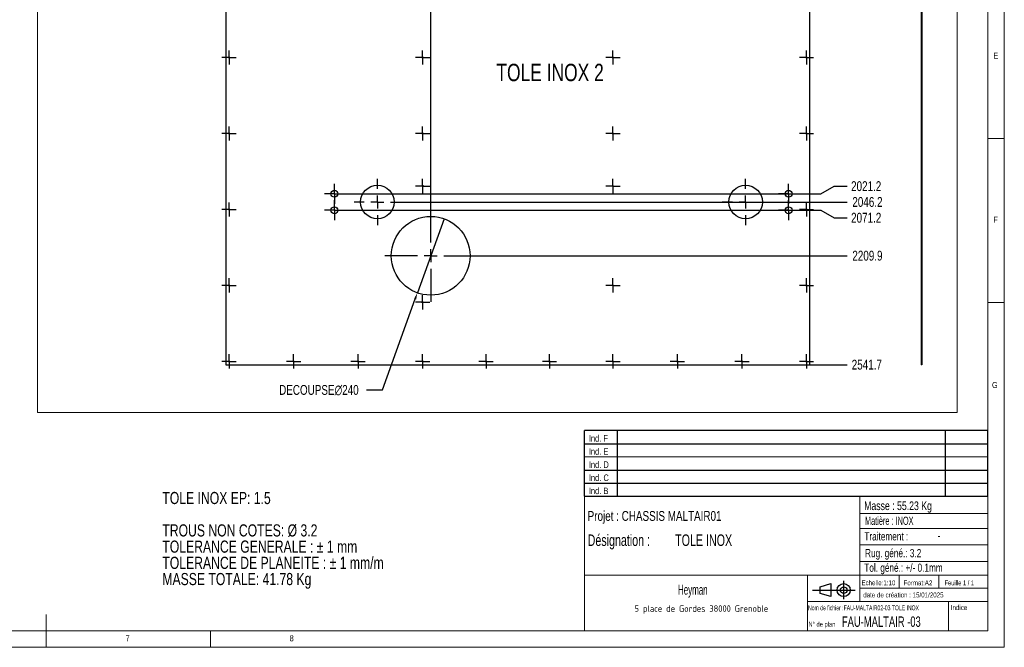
# Model space of a CAD drawing. Header units: millimetres. Extents: x 5 to 589, y 5 to 415.
# Tile 6 of 9: x 289 to 589, y 5 to 196. Entities that reach past the tile are written whole.
import ezdxf

# ---------------------------------------------------------------- set-up
doc = ezdxf.new("R2010")
doc.units = ezdxf.units.MM
doc.header["$PDSIZE"] = -1
doc.linetypes.add('CENTERX2', pattern=[20.32, 12.7, -2.54, 2.54, -2.54])
for name, color, linetype in [('COTES', 1, 'Continuous'), ('GRAVURES', 9, 'Continuous'), ('NOTES', 6, 'Continuous'), ('TRAIT-MIXTES', 3, 'CENTERX2')]:
    doc.layers.add(name, color=color, linetype=linetype)
doc.layers.add('TRAIT-FORT', color=4, linetype='Continuous', lineweight=25)
doc.styles.add('SLDTEXTSTYLE0', font='TXT', dxfattribs={"width": 0.75})
doc.styles.add('SLDTEXTSTYLE1', font='TXT', dxfattribs={"width": 0.674962})
doc.styles.add('SLDTEXTSTYLE2', font='TXT', dxfattribs={"width": 0.605})
doc.styles.add('SLDTEXTSTYLE3', font='TXT', dxfattribs={"width": 0.617423})
doc.styles.add('SLDTEXTSTYLE4', font='TXT', dxfattribs={"width": 0.7})
doc.styles.add('SLDTEXTSTYLE5', font='TXT', dxfattribs={"width": 0.535475})
doc.styles.add('SLDTEXTSTYLE6', font='ISOCP3', dxfattribs={"width": 0.96})
doc.styles.add('SLDTEXTSTYLE7', font='TXT', dxfattribs={"width": 0.692308})
doc.styles.add('SLDTEXTSTYLE8', font='TXT', dxfattribs={"width": 0.695728})
doc.dimstyles.new('SLDDIMSTYLE2', dxfattribs={"dimtxt": 3, "dimasz": 2, "dimexe": 0, "dimexo": 0.0625, "dimgap": 0.75, "dimtad": 0, "dimtih": 1, "dimtoh": 1, "dimdec": 0, "dimlfac": 10, "dimrnd": 1e-09, "dimzin": 12, "dimdsep": 46, "dimtxsty": 'SLDTEXTSTYLE0', "dimsah": 1, "dimcen": 0.09, "dimadec": 0, "dimazin": 3, "dimtfac": 1, "dimtdec": 0, "dimtofl": 0, "dimtmove": 0, "dimatfit": 3, "dimfxl": 1, "dimfrac": 2, "dimtolj": 1, "dimtzin": 12, "dimarcsym": 0})
doc.dimstyles.new('SLDDIMSTYLE3', dxfattribs={"dimtxt": 3, "dimasz": 2, "dimexe": 0, "dimexo": 0.0625, "dimgap": 0.75, "dimtad": 0, "dimtih": 1, "dimtoh": 1, "dimdec": 1, "dimlfac": 10, "dimrnd": 1e-09, "dimzin": 12, "dimdsep": 46, "dimtxsty": 'SLDTEXTSTYLE0', "dimsah": 1, "dimcen": 0.09, "dimadec": 0, "dimazin": 3, "dimtfac": 1, "dimtdec": 1, "dimtofl": 0, "dimtmove": 0, "dimatfit": 3, "dimfxl": 1, "dimfrac": 2, "dimtolj": 1, "dimtzin": 12, "dimarcsym": 0})
doc.dimstyles.new('SLDDIMSTYLE5', dxfattribs={"dimtxt": 3, "dimasz": 2, "dimexe": 0, "dimexo": 0.0625, "dimgap": 0.75, "dimtad": 0, "dimtih": 1, "dimtoh": 1, "dimdec": 0, "dimlfac": 10, "dimrnd": 1e-09, "dimzin": 12, "dimdsep": 46, "dimtxsty": 'SLDTEXTSTYLE0', "dimblk1": 'NONE', "dimsah": 1, "dimcen": 0, "dimadec": 0, "dimazin": 3, "dimtfac": 1, "dimtdec": 0, "dimtmove": 0, "dimatfit": 3, "dimldrblk": 'NONE', "dimfxl": 1, "dimfrac": 2, "dimtolj": 1, "dimtzin": 12, "dimarcsym": 0})

# ---------------------------------------------------------------- blocks, each defined once
blk = doc.blocks.new('Bloc11')
for p, q in [((123, 20), (0, 20)), ((0, 0), (0, 20)), ((10, 20), (10, 0)), ((110, 20), (110, 0)), ((123, 0), (123, 20)), ((0, 16), (123, 16)), ((0, 8), (123, 8)), ((0, 4), (123, 4)), ((0, 0), (123, 0))]:
    blk.add_line(p, q)
at = {"color": 7, "linetype": 'Continuous', "lineweight": 18}
blk.add_line((0, 12), (123, 12), dxfattribs=at)
at = {"color": 7}
for tag in ['AUTOATTR0', 'AUTOATTR1', 'AUTOATTR2', 'AUTOATTR3', 'AUTOATTR4', 'AUTOATTR5', 'AUTOATTR6', 'AUTOATTR7', 'AUTOATTR8', 'AUTOATTR9']:
    blk.add_attdef(tag, (0, 0), '', height=1, dxfattribs=at)
at = {"layer": 'NOTES', "color": 211, "char_height": 2, "attachment_point": 1, "style": 'SLDTEXTSTYLE0'}
for s, insert in [('Ind. F', (1.36, 18.66)), ('Ind. E', (1.36, 14.66)), ('Ind. D', (1.36, 10.66)), ('Ind. C', (1.36, 6.66)), ('Ind. B', (1.36, 2.66))]:
    blk.add_mtext(s, dxfattribs=dict(at, insert=insert))
blk = doc.blocks.new('Bloc12')
for p, q in [((2.32, 3.8), (5.55, 4.8)), ((2.32, 1.8), (2.32, 3.8)), ((5.55, 4.8), (5.55, 0.8)), ((9.48, 0), (9.48, 5.6)), ((0, 2.8), (12.98, 2.8)), ((5.55, 0.8), (2.32, 1.8))]:
    blk.add_line(p, q)
for radius in [2, 1]:
    blk.add_circle((9.48, 2.8), radius)
blk = doc.blocks.new('SW_NOTE_0')
at = {"layer": 'NOTES', "color": 0, "char_height": 3.7042, "attachment_point": 1, "style": 'SLDTEXTSTYLE0'}
for s, insert in [('TOLE INOX EP: 1.5', (0, 4.77)), ('TROUS NON COTES: Ø 3.2', (0, -5.1)), ('TOLERANCE GENERALE : ± 1 mm', (0, -10.04)), ('TOLERANCE DE PLANEITE : ± 1 mm/m', (0, -14.98)), ('MASSE TOTALE: 41.78 Kg', (0, -19.92))]:
    blk.add_mtext(s, dxfattribs=dict(at, insert=insert))
blk = doc.blocks.new('SW_NOTE_1')
at = {"layer": 'NOTES', "color": 0, "insert": (20.94, 2.58), "char_height": 2, "attachment_point": 2, "style": 'SLDTEXTSTYLE6'}
blk.add_mtext('5 place de Gordes 38000 Grenoble', dxfattribs=at)
blk = doc.blocks.new('SW_NOTE_2')
at = {"layer": 'NOTES', "color": 0, "char_height": 3.5, "attachment_point": 1, "style": 'SLDTEXTSTYLE8'}
for s, insert in [('Désignation :', (0, 4.51)), ('TOLE INOX', (26.67, 4.51))]:
    blk.add_mtext(s, dxfattribs=dict(at, insert=insert))
blk = doc.blocks.new('_D_86')
at = {"layer": 'COTES', "color": 0, "lineweight": -2, "transparency": 16777216}
for p, q in [((533.09, 143.14), (537.09, 145.45)), ((537.09, 145.45), (541.09, 145.45)), ((387.92, 143.14), (533.09, 143.14))]:
    blk.add_line(p, q, dxfattribs=at)
at = {"layer": 'Defpoints', "color": 0, "transparency": 16777216}
for p in [(531.34, 345.26), (541.09, 145.45), (387.86, 143.14)]:
    blk.add_point(p, dxfattribs=at)
at = {"layer": 'COTES', "color": 0, "transparency": 16777216, "insert": (546.9, 145.45), "char_height": 3, "attachment_point": 5, "style": 'SLDTEXTSTYLE0'}
blk.add_mtext('\\A1;2021.2', dxfattribs=at)
blk = doc.blocks.new('_D_87')
at = {"layer": 'COTES', "color": 0, "lineweight": -2, "transparency": 16777216}
for p, q in [((405.07, 140.64), (533.09, 140.64)), ((533.09, 140.64), (537.09, 140.64)), ((537.09, 140.64), (541.09, 140.64))]:
    blk.add_line(p, q, dxfattribs=at)
at = {"layer": 'Defpoints', "color": 0, "transparency": 16777216}
for p in [(531.34, 345.26), (405.01, 140.64), (541.09, 140.64)]:
    blk.add_point(p, dxfattribs=at)
at = {"layer": 'COTES', "color": 0, "transparency": 16777216, "insert": (547.28, 140.64), "char_height": 3, "attachment_point": 5, "style": 'SLDTEXTSTYLE0'}
blk.add_mtext('\\A1;2046.2', dxfattribs=at)
blk = doc.blocks.new('_D_88')
at = {"layer": 'COTES', "color": 0, "lineweight": -2, "transparency": 16777216}
for p, q in [((387.92, 138.14), (533.09, 138.14)), ((533.09, 138.14), (537.09, 135.83)), ((537.09, 135.83), (541.09, 135.83))]:
    blk.add_line(p, q, dxfattribs=at)
at = {"layer": 'Defpoints', "color": 0, "transparency": 16777216}
for p in [(531.34, 345.26), (387.86, 138.14), (541.09, 135.83)]:
    blk.add_point(p, dxfattribs=at)
at = {"layer": 'COTES', "color": 0, "transparency": 16777216, "insert": (546.9, 135.83), "char_height": 3, "attachment_point": 5, "style": 'SLDTEXTSTYLE0'}
blk.add_mtext('\\A1;2071.2', dxfattribs=at)
blk = doc.blocks.new('_D_89')
at = {"layer": 'COTES', "color": 0, "lineweight": -2, "transparency": 16777216}
blk.add_line((428.22, 124.27), (541.09, 124.27), dxfattribs=at)
at = {"layer": 'Defpoints', "color": 0, "transparency": 16777216}
for p in [(531.34, 345.26), (428.16, 124.27), (541.09, 124.27)]:
    blk.add_point(p, dxfattribs=at)
at = {"layer": 'COTES', "color": 0, "transparency": 16777216, "insert": (547.28, 124.27), "char_height": 3, "attachment_point": 5, "style": 'SLDTEXTSTYLE0'}
blk.add_mtext('\\A1;2209.9', dxfattribs=at)
blk = doc.blocks.new('_D_90')
at = {"layer": 'COTES', "color": 0, "lineweight": -2, "transparency": 16777216}
blk.add_line((529.76, 91.08), (541.09, 91.08), dxfattribs=at)
at = {"layer": 'Defpoints', "color": 0, "transparency": 16777216}
for p in [(531.34, 345.26), (529.7, 91.08), (541.09, 91.08)]:
    blk.add_point(p, dxfattribs=at)
at = {"layer": 'COTES', "color": 0, "transparency": 16777216, "insert": (547.09, 91.08), "char_height": 3, "attachment_point": 5, "style": 'SLDTEXTSTYLE0'}
blk.add_mtext('\\A1;2541.7', dxfattribs=at)
blk = doc.blocks.new('_D_98')
at = {"layer": 'COTES', "color": 0, "lineweight": -2, "transparency": 16777216}
blk.add_line((414.16, 138.33), (414.16, 375.08), dxfattribs=at)
at = {"layer": 'Defpoints', "color": 0, "transparency": 16777216}
for p in [(414.16, 375.08), (531.34, 345.26), (414.16, 138.27)]:
    blk.add_point(p, dxfattribs=at)
at = {"layer": 'COTES', "color": 0, "transparency": 16777216, "insert": (414.16, 379.21), "char_height": 3, "attachment_point": 5, "rotation": 90, "style": 'SLDTEXTSTYLE0'}
blk.add_mtext('\\A1;1172', dxfattribs=at)
blk = doc.blocks.new('_D_108')
at = {"layer": 'COTES', "color": 0, "lineweight": -2, "transparency": 16777216}
for p, q in [((418.23, 135.56), (410.09, 112.98)), ((399.43, 83.4), (409.41, 111.1)), ((394.58, 83.4), (399.43, 83.4))]:
    blk.add_line(p, q, dxfattribs=at)
at = {"layer": 'COTES', "color": 0, "transparency": 16777216}
blk.add_solid([(409.1, 111.21), (409.73, 110.99), (410.09, 112.98)], dxfattribs=at)
at = {"layer": 'Defpoints', "color": 0, "transparency": 16777216}
for p in [(418.23, 135.56), (410.09, 112.98)]:
    blk.add_point(p, dxfattribs=at)
at = {"layer": 'COTES', "color": 0, "transparency": 16777216, "insert": (367.96, 84.9), "char_height": 3, "attachment_point": 1, "style": 'SLDTEXTSTYLE0'}
blk.add_mtext('\\A1;DECOUPSE∅240', dxfattribs=at)
blk = doc.blocks.new('_None')
blk = doc.blocks.new('SW_CENTERMARKSYMBOL_94')
at = {"layer": 'TRAIT-MIXTES', "color": 0}
for p, q in [((0, 4), (0, 14)), ((-4, 0), (-14, 0)), ((0, 0), (-2, 0)), ((0, 0), (0, 2)), ((0, 0), (0, -2)), ((0, 0), (2, 0)), ((4, 0), (14, 0)), ((0, -4), (0, -14))]:
    blk.add_line(p, q, dxfattribs=at)
blk = doc.blocks.new('SW_CENTERMARKSYMBOL_95')
at = {"layer": 'TRAIT-MIXTES', "color": 0}
for p, q in [((-2, 0), (-2.17, 0)), ((0, 0), (-2, 0)), ((0, 2), (0, 2.17)), ((0, 0), (0, 2)), ((0, 0), (0, -2)), ((0, 0), (2, 0)), ((2, 0), (2.17, 0)), ((0, -2), (0, -2.17))]:
    blk.add_line(p, q, dxfattribs=at)
blk = doc.blocks.new('SW_CENTERMARKSYMBOL_96')
at = {"layer": 'TRAIT-MIXTES', "color": 0}
for p, q in [((-2, 0), (-2.17, 0)), ((0, 0), (-2, 0)), ((0, 2), (0, 2.17)), ((0, 0), (0, 2)), ((0, 0), (0, -2)), ((0, 0), (2, 0)), ((2, 0), (2.17, 0)), ((0, -2), (0, -2.17))]:
    blk.add_line(p, q, dxfattribs=at)
blk = doc.blocks.new('SW_CENTERMARKSYMBOL_97')
at = {"layer": 'TRAIT-MIXTES', "color": 0}
for p, q in [((-2, 0), (-2.17, 0)), ((0, 0), (-2, 0)), ((0, 2), (0, 2.17)), ((0, 0), (0, 2)), ((0, 0), (0, -2)), ((0, 0), (2, 0)), ((2, 0), (2.17, 0)), ((0, -2), (0, -2.17))]:
    blk.add_line(p, q, dxfattribs=at)
blk = doc.blocks.new('SW_CENTERMARKSYMBOL_98')
at = {"layer": 'TRAIT-MIXTES', "color": 0}
for p, q in [((-2, 0), (-2.17, 0)), ((0, 0), (-2, 0)), ((0, 2), (0, 2.17)), ((0, 0), (0, 2)), ((0, 0), (0, -2)), ((0, 0), (2, 0)), ((2, 0), (2.17, 0)), ((0, -2), (0, -2.17))]:
    blk.add_line(p, q, dxfattribs=at)
blk = doc.blocks.new('SW_CENTERMARKSYMBOL_99')
at = {"layer": 'TRAIT-MIXTES', "color": 0}
for p, q in [((-2, 0), (-2.17, 0)), ((0, 0), (-2, 0)), ((0, 2), (0, 2.17)), ((0, 0), (0, 2)), ((0, 0), (0, -2)), ((0, 0), (2, 0)), ((2, 0), (2.17, 0)), ((0, -2), (0, -2.17))]:
    blk.add_line(p, q, dxfattribs=at)
blk = doc.blocks.new('SW_CENTERMARKSYMBOL_100')
at = {"layer": 'TRAIT-MIXTES', "color": 0}
for p, q in [((-2, 0), (-2.17, 0)), ((0, 0), (-2, 0)), ((0, 2), (0, 2.17)), ((0, 0), (0, 2)), ((0, 0), (0, -2)), ((0, 0), (2, 0)), ((2, 0), (2.17, 0)), ((0, -2), (0, -2.17))]:
    blk.add_line(p, q, dxfattribs=at)
blk = doc.blocks.new('SW_CENTERMARKSYMBOL_105')
at = {"layer": 'TRAIT-MIXTES', "color": 0}
for p, q in [((-2, 0), (-2.17, 0)), ((0, 0), (-2, 0)), ((0, 2), (0, 2.17)), ((0, 0), (0, 2)), ((0, 0), (0, -2)), ((0, 0), (2, 0)), ((2, 0), (2.17, 0)), ((0, -2), (0, -2.17))]:
    blk.add_line(p, q, dxfattribs=at)
blk = doc.blocks.new('SW_CENTERMARKSYMBOL_106')
at = {"layer": 'TRAIT-MIXTES', "color": 0}
for p, q in [((-2, 0), (-2.17, 0)), ((0, 0), (-2, 0)), ((0, 2), (0, 2.17)), ((0, 0), (0, 2)), ((0, 0), (0, -2)), ((0, 0), (2, 0)), ((2, 0), (2.17, 0)), ((0, -2), (0, -2.17))]:
    blk.add_line(p, q, dxfattribs=at)
blk = doc.blocks.new('SW_CENTERMARKSYMBOL_109')
at = {"layer": 'TRAIT-MIXTES', "color": 0}
for p, q in [((-2, 0), (-2.17, 0)), ((0, 0), (-2, 0)), ((0, 2), (0, 2.17)), ((0, 0), (0, 2)), ((0, 0), (0, -2)), ((0, 0), (2, 0)), ((2, 0), (2.17, 0)), ((0, -2), (0, -2.17))]:
    blk.add_line(p, q, dxfattribs=at)
blk = doc.blocks.new('SW_CENTERMARKSYMBOL_110')
at = {"layer": 'TRAIT-MIXTES', "color": 0}
for p, q in [((-2, 0), (-2.17, 0)), ((0, 0), (-2, 0)), ((0, 2), (0, 2.17)), ((0, 0), (0, 2)), ((0, 0), (0, -2)), ((0, 0), (2, 0)), ((2, 0), (2.17, 0)), ((0, -2), (0, -2.17))]:
    blk.add_line(p, q, dxfattribs=at)
blk = doc.blocks.new('SW_CENTERMARKSYMBOL_112')
at = {"layer": 'TRAIT-MIXTES', "color": 0}
for p, q in [((-2, 0), (-2.17, 0)), ((0, 0), (-2, 0)), ((0, 2), (0, 2.17)), ((0, 0), (0, 2)), ((0, 0), (0, -2)), ((0, 0), (2, 0)), ((2, 0), (2.17, 0)), ((0, -2), (0, -2.17))]:
    blk.add_line(p, q, dxfattribs=at)
blk = doc.blocks.new('SW_CENTERMARKSYMBOL_114')
at = {"layer": 'TRAIT-MIXTES', "color": 0}
for p, q in [((-2, 0), (-2.17, 0)), ((0, 0), (-2, 0)), ((0, 2), (0, 2.17)), ((0, 0), (0, 2)), ((0, 0), (0, -2)), ((0, 0), (2, 0)), ((2, 0), (2.17, 0)), ((0, -2), (0, -2.17))]:
    blk.add_line(p, q, dxfattribs=at)
blk = doc.blocks.new('SW_CENTERMARKSYMBOL_115')
at = {"layer": 'TRAIT-MIXTES', "color": 0}
for p, q in [((-2, 0), (-2.17, 0)), ((0, 0), (-2, 0)), ((0, 2), (0, 2.17)), ((0, 0), (0, 2)), ((0, 0), (0, -2)), ((0, 0), (2, 0)), ((2, 0), (2.17, 0)), ((0, -2), (0, -2.17))]:
    blk.add_line(p, q, dxfattribs=at)
blk = doc.blocks.new('SW_CENTERMARKSYMBOL_116')
at = {"layer": 'TRAIT-MIXTES', "color": 0}
for p, q in [((-2, 0), (-2.17, 0)), ((0, 0), (-2, 0)), ((0, 2), (0, 2.17)), ((0, 0), (0, 2)), ((0, 0), (0, -2)), ((0, 0), (2, 0)), ((2, 0), (2.17, 0)), ((0, -2), (0, -2.17))]:
    blk.add_line(p, q, dxfattribs=at)
blk = doc.blocks.new('SW_CENTERMARKSYMBOL_117')
at = {"layer": 'TRAIT-MIXTES', "color": 0}
for p, q in [((-2, 0), (-2.17, 0)), ((0, 0), (-2, 0)), ((0, 2), (0, 2.17)), ((0, 0), (0, 2)), ((0, 0), (0, -2)), ((0, 0), (2, 0)), ((2, 0), (2.17, 0)), ((0, -2), (0, -2.17))]:
    blk.add_line(p, q, dxfattribs=at)
blk = doc.blocks.new('SW_CENTERMARKSYMBOL_122')
at = {"layer": 'TRAIT-MIXTES', "color": 0}
for p, q in [((-2, 0), (-2.17, 0)), ((0, 0), (-2, 0)), ((0, 2), (0, 2.17)), ((0, 0), (0, 2)), ((0, 0), (0, -2)), ((0, 0), (2, 0)), ((2, 0), (2.17, 0)), ((0, -2), (0, -2.17))]:
    blk.add_line(p, q, dxfattribs=at)
blk = doc.blocks.new('SW_CENTERMARKSYMBOL_123')
at = {"layer": 'TRAIT-MIXTES', "color": 0}
for p, q in [((-2, 0), (-2.17, 0)), ((0, 0), (-2, 0)), ((0, 2), (0, 2.17)), ((0, 0), (0, 2)), ((0, 0), (0, -2)), ((0, 0), (2, 0)), ((2, 0), (2.17, 0)), ((0, -2), (0, -2.17))]:
    blk.add_line(p, q, dxfattribs=at)
blk = doc.blocks.new('SW_CENTERMARKSYMBOL_124')
at = {"layer": 'TRAIT-MIXTES', "color": 0}
for p, q in [((-2, 0), (-2.17, 0)), ((0, 0), (-2, 0)), ((0, 2), (0, 2.17)), ((0, 0), (0, 2)), ((0, 0), (0, -2)), ((0, 0), (2, 0)), ((2, 0), (2.17, 0)), ((0, -2), (0, -2.17))]:
    blk.add_line(p, q, dxfattribs=at)
blk = doc.blocks.new('SW_CENTERMARKSYMBOL_125')
at = {"layer": 'TRAIT-MIXTES', "color": 0}
for p, q in [((-2, 0), (-2.17, 0)), ((0, 0), (-2, 0)), ((0, 2), (0, 2.17)), ((0, 0), (0, 2)), ((0, 0), (0, -2)), ((0, 0), (2, 0)), ((2, 0), (2.17, 0)), ((0, -2), (0, -2.17))]:
    blk.add_line(p, q, dxfattribs=at)
blk = doc.blocks.new('SW_CENTERMARKSYMBOL_126')
at = {"layer": 'TRAIT-MIXTES', "color": 0}
for p, q in [((-2, 0), (-2.17, 0)), ((0, 0), (-2, 0)), ((0, 2), (0, 2.17)), ((0, 0), (0, 2)), ((0, 0), (0, -2)), ((0, 0), (2, 0)), ((2, 0), (2.17, 0)), ((0, -2), (0, -2.17))]:
    blk.add_line(p, q, dxfattribs=at)
blk = doc.blocks.new('SW_CENTERMARKSYMBOL_127')
at = {"layer": 'TRAIT-MIXTES', "color": 0}
for p, q in [((-2, 0), (-2.17, 0)), ((0, 0), (-2, 0)), ((0, 2), (0, 2.17)), ((0, 0), (0, 2)), ((0, 0), (0, -2)), ((0, 0), (2, 0)), ((2, 0), (2.17, 0)), ((0, -2), (0, -2.17))]:
    blk.add_line(p, q, dxfattribs=at)
blk = doc.blocks.new('SW_CENTERMARKSYMBOL_128')
at = {"layer": 'TRAIT-MIXTES', "color": 0}
for p, q in [((-2, 0), (-2.17, 0)), ((0, 0), (-2, 0)), ((0, 2), (0, 2.17)), ((0, 0), (0, 2)), ((0, 0), (0, -2)), ((0, 0), (2, 0)), ((2, 0), (2.17, 0)), ((0, -2), (0, -2.17))]:
    blk.add_line(p, q, dxfattribs=at)
blk = doc.blocks.new('SW_CENTERMARKSYMBOL_129')
at = {"layer": 'TRAIT-MIXTES', "color": 0}
for p, q in [((-2, 0), (-2.17, 0)), ((0, 0), (-2, 0)), ((0, 2), (0, 2.17)), ((0, 0), (0, 2)), ((0, 0), (0, -2)), ((0, 0), (2, 0)), ((2, 0), (2.17, 0)), ((0, -2), (0, -2.17))]:
    blk.add_line(p, q, dxfattribs=at)
blk = doc.blocks.new('SW_CENTERMARKSYMBOL_130')
at = {"layer": 'TRAIT-MIXTES', "color": 0}
for p, q in [((-2, 0), (-2.17, 0)), ((0, 0), (-2, 0)), ((0, 2), (0, 2.17)), ((0, 0), (0, 2)), ((0, 0), (0, -2)), ((0, 0), (2, 0)), ((2, 0), (2.17, 0)), ((0, -2), (0, -2.17))]:
    blk.add_line(p, q, dxfattribs=at)
blk = doc.blocks.new('SW_CENTERMARKSYMBOL_131')
at = {"layer": 'TRAIT-MIXTES', "color": 0}
for p, q in [((-2, 0), (-2.17, 0)), ((0, 0), (-2, 0)), ((0, 2), (0, 2.17)), ((0, 0), (0, 2)), ((0, 0), (0, -2)), ((0, 0), (2, 0)), ((2, 0), (2.17, 0)), ((0, -2), (0, -2.17))]:
    blk.add_line(p, q, dxfattribs=at)
blk = doc.blocks.new('SW_CENTERMARKSYMBOL_132')
at = {"layer": 'TRAIT-MIXTES', "color": 0}
for p, q in [((-2, 0), (-2.17, 0)), ((0, 0), (-2, 0)), ((0, 2), (0, 2.17)), ((0, 0), (0, 2)), ((0, 0), (0, -2)), ((0, 0), (2, 0)), ((2, 0), (2.17, 0)), ((0, -2), (0, -2.17))]:
    blk.add_line(p, q, dxfattribs=at)
blk = doc.blocks.new('SW_CENTERMARKSYMBOL_139')
at = {"layer": 'TRAIT-MIXTES', "color": 0}
for p, q in [((0, 2), (0, 3.05)), ((-2, 0), (-3.05, 0)), ((0, 0), (-2, 0)), ((0, 0), (0, 2)), ((0, 0), (0, -2)), ((0, 0), (2, 0)), ((2, 0), (3.05, 0)), ((0, -2), (0, -3.05))]:
    blk.add_line(p, q, dxfattribs=at)
blk = doc.blocks.new('SW_CENTERMARKSYMBOL_140')
at = {"layer": 'TRAIT-MIXTES', "color": 0}
for p, q in [((0, 2), (0, 3.05)), ((-2, 0), (-3.05, 0)), ((0, 0), (-2, 0)), ((0, 0), (0, 2)), ((0, 0), (0, -2)), ((0, 0), (2, 0)), ((2, 0), (3.05, 0)), ((0, -2), (0, -3.05))]:
    blk.add_line(p, q, dxfattribs=at)
blk = doc.blocks.new('SW_CENTERMARKSYMBOL_141')
at = {"layer": 'TRAIT-MIXTES', "color": 0}
for p, q in [((0, 2), (0, 3.05)), ((-2, 0), (-3.05, 0)), ((0, 0), (-2, 0)), ((0, 0), (0, 2)), ((0, 0), (0, -2)), ((0, 0), (2, 0)), ((2, 0), (3.05, 0)), ((0, -2), (0, -3.05))]:
    blk.add_line(p, q, dxfattribs=at)
blk = doc.blocks.new('SW_CENTERMARKSYMBOL_145')
at = {"layer": 'TRAIT-MIXTES', "color": 0}
for p, q in [((0, 2), (0, 3.05)), ((-2, 0), (-3.05, 0)), ((0, 0), (-2, 0)), ((0, 0), (0, 2)), ((0, 0), (0, -2)), ((0, 0), (2, 0)), ((2, 0), (3.05, 0)), ((0, -2), (0, -3.05))]:
    blk.add_line(p, q, dxfattribs=at)
blk = doc.blocks.new('SW_CENTERMARKSYMBOL_187')
at = {"layer": 'TRAIT-MIXTES', "color": 0}
for p, q in [((0, 4), (0, 7.1)), ((-4, 0), (-7.1, 0)), ((0, 0), (-2, 0)), ((0, 0), (0, 2)), ((0, 0), (0, -2)), ((0, 0), (2, 0)), ((4, 0), (7.1, 0)), ((0, -4), (0, -7.1))]:
    blk.add_line(p, q, dxfattribs=at)
blk = doc.blocks.new('SW_CENTERMARKSYMBOL_188')
at = {"layer": 'TRAIT-MIXTES', "color": 0}
for p, q in [((0, 4), (0, 7.1)), ((-4, 0), (-7.1, 0)), ((0, 0), (-2, 0)), ((0, 0), (0, 2)), ((0, 0), (0, -2)), ((0, 0), (2, 0)), ((4, 0), (7.1, 0)), ((0, -4), (0, -7.1))]:
    blk.add_line(p, q, dxfattribs=at)

msp = doc.modelspace()

# ---------------------------------------------------------------- linework, layer by layer
at = {"lineweight": 18}
for p, q in [((589, 5), (589, 415)), ((584, 10), (584, 410)), ((294.354, 76.479), (294.354, 407.091)), ((574.658, 76.479), (574.658, 407.091)), ((584, 160), (589, 160)), ((589, 110), (584, 110)), ((574.658, 76.479), (294.354, 76.479)), ((461, 51), (461, 10)), ((584, 51), (461, 51)), ((545, 51), (545, 19)), ((584, 51), (584, 10)), ((545, 45.756), (584, 45.756)), ((545, 41.178), (584, 41.178)), ((545, 36.245), (584, 36.245)), ((545, 31.178), (584, 31.178)), ((461, 27), (584, 27)), ((529, 27), (529, 10)), ((557, 27), (557, 23)), ((569, 27), (569, 23)), ((545, 23), (584, 23)), ((529, 19), (584, 19)), ((572, 19), (572, 10)), ((297, 5), (297, 15)), ((10, 10), (584, 10)), ((347, 5), (347, 10)), ((461, 10), (584, 10)), ((5, 5), (589, 5))]:
    msp.add_line(p, q, dxfattribs=at)
at = {"layer": 'GRAVURES', "lineweight": 25}
for centre in [(397.908, 140.639), (510.148, 140.639)]:
    msp.add_circle(centre, 5.1, dxfattribs=at)
at = {"layer": 'TRAIT-FORT', "lineweight": 25}
for p, q in [((351.698, 256.084), (351.698, 91.085)), ((529.698, 91.085), (529.698, 256.084)), ((563.708, 256.084), (563.708, 91.085)), ((563.858, 256.084), (563.858, 91.085)), ((351.698, 91.085), (529.698, 91.085)), ((563.858, 91.085), (563.708, 91.085))]:
    msp.add_line(p, q, dxfattribs=at)
for centre, radius in [((352.698, 184.656), 0.17), ((411.698, 184.656), 0.17), ((469.698, 184.656), 0.17), ((528.698, 184.656), 0.17), ((352.698, 161.513), 0.17), ((411.698, 161.513), 0.17), ((469.698, 161.513), 0.17), ((528.698, 161.513), 0.17), ((384.807, 143.139), 1.05), ((411.698, 145.513), 0.17), ((469.698, 145.513), 0.17), ((523.248, 143.139), 1.05), ((352.698, 138.37), 0.17), ((384.807, 138.139), 1.05), ((523.248, 138.139), 1.05), ((528.698, 138.37), 0.17), ((414.158, 124.269), 12), ((352.698, 115.227), 0.17), ((469.698, 115.227), 0.17), ((528.698, 115.227), 0.17), ((411.698, 110.085), 0.17), ((352.698, 92.085), 0.17), ((372.365, 92.085), 0.17), ((392.032, 92.085), 0.17), ((411.698, 92.085), 0.17), ((431.032, 92.085), 0.17), ((450.365, 92.085), 0.17), ((469.698, 92.085), 0.17), ((489.365, 92.085), 0.17), ((509.032, 92.085), 0.17), ((528.698, 92.085), 0.17)]:
    msp.add_circle(centre, radius, dxfattribs=at)

# ---------------------------------------------------------------- block references
for name, p in [('Bloc11', (460.994, 50.99)), ('Bloc11', (460.994, 50.99)), ('Bloc12', (530.56, 19.634)), ('Bloc12', (530.56, 19.634))]:
    msp.add_blockref(name, p)
at = {"layer": 'NOTES'}
for name, p in [('SW_NOTE_0', (332.362, 47.558)), ('SW_NOTE_2', (462.001, 34.863)), ('SW_NOTE_1', (475.738, 15.213))]:
    msp.add_blockref(name, p, dxfattribs=at)
at = {"layer": 'TRAIT-MIXTES'}
for name, p in [('SW_CENTERMARKSYMBOL_122', (352.698, 184.656)), ('SW_CENTERMARKSYMBOL_117', (411.698, 184.656)), ('SW_CENTERMARKSYMBOL_114', (469.698, 184.656)), ('SW_CENTERMARKSYMBOL_132', (528.698, 184.656)), ('SW_CENTERMARKSYMBOL_123', (352.698, 161.513)), ('SW_CENTERMARKSYMBOL_116', (411.698, 161.513)), ('SW_CENTERMARKSYMBOL_115', (469.698, 161.513)), ('SW_CENTERMARKSYMBOL_131', (528.698, 161.513)), ('SW_CENTERMARKSYMBOL_187', (397.908, 140.639)), ('SW_CENTERMARKSYMBOL_96', (411.698, 145.513)), ('SW_CENTERMARKSYMBOL_95', (469.698, 145.513)), ('SW_CENTERMARKSYMBOL_188', (510.148, 140.639)), ('SW_CENTERMARKSYMBOL_139', (384.807, 143.139)), ('SW_CENTERMARKSYMBOL_140', (523.248, 143.139)), ('SW_CENTERMARKSYMBOL_145', (384.807, 138.139)), ('SW_CENTERMARKSYMBOL_141', (523.248, 138.139)), ('SW_CENTERMARKSYMBOL_124', (352.698, 138.37)), ('SW_CENTERMARKSYMBOL_94', (414.158, 124.269)), ('SW_CENTERMARKSYMBOL_130', (528.698, 138.37)), ('SW_CENTERMARKSYMBOL_125', (352.698, 115.227)), ('SW_CENTERMARKSYMBOL_127', (469.698, 115.227)), ('SW_CENTERMARKSYMBOL_129', (528.698, 115.227)), ('SW_CENTERMARKSYMBOL_97', (411.698, 110.085)), ('SW_CENTERMARKSYMBOL_126', (352.698, 92.085)), ('SW_CENTERMARKSYMBOL_110', (372.365, 92.085)), ('SW_CENTERMARKSYMBOL_109', (392.032, 92.085)), ('SW_CENTERMARKSYMBOL_112', (411.698, 92.085)), ('SW_CENTERMARKSYMBOL_105', (431.032, 92.085)), ('SW_CENTERMARKSYMBOL_98', (450.365, 92.085)), ('SW_CENTERMARKSYMBOL_106', (469.698, 92.085)), ('SW_CENTERMARKSYMBOL_99', (489.365, 92.085)), ('SW_CENTERMARKSYMBOL_100', (509.032, 92.085)), ('SW_CENTERMARKSYMBOL_128', (528.698, 92.085))]:
    msp.add_blockref(name, p, dxfattribs=at)

# ---------------------------------------------------------------- texts
at = {"layer": 'NOTES'}
for s, insert, char_height, attachment_point, style in [('E', (585.667, 186.168), 1.852, 1, 'SLDTEXTSTYLE0'), ('TOLE INOX 2', (434.173, 182.744), 5.29167, 1, 'SLDTEXTSTYLE0'), ('F', (585.667, 136.168), 1.852, 1, 'SLDTEXTSTYLE0'), ('G', (585.252, 85.823), 1.852, 1, 'SLDTEXTSTYLE0'), ('Masse : 55.23 Kg', (546.281, 49.443), 2.64583, 1, 'SLDTEXTSTYLE0'), ('Projet : CHASSIS MALTAIR01', (462.001, 46.515), 3, 1, 'SLDTEXTSTYLE0'), ('Matière : INOX', (546.533, 44.799), 2.5, 1, 'SLDTEXTSTYLE5'), ('Traitement :', (546.343, 40.046), 2.5, 1, 'SLDTEXTSTYLE0'), ('-', (569.101, 40.593), 3, 2, 'SLDTEXTSTYLE2'), ('Rug. géné.: 3.2', (546.551, 34.945), 2.5, 1, 'SLDTEXTSTYLE0'), ('Tol. géné.: +/- 0.1mm', (546.324, 30.499), 2.5, 1, 'SLDTEXTSTYLE0'), ('Heyman', (494.063, 24.027), 3, 2, 'SLDTEXTSTYLE2'), ('Echelle:1:10', (545.453, 25.405), 1.5, 1, 'SLDTEXTSTYLE0'), ('Format:A2', (558.289, 25.38), 1.5, 1, 'SLDTEXTSTYLE0'), ('Feuille 1 / 1', (570.806, 25.384), 1.5, 1, 'SLDTEXTSTYLE7'), ('date de création : 15/01/2025', (546.009, 21.695), 1.5, 1, 'SLDTEXTSTYLE0'), ('Nom de fichier :FAU-MALTAIR02-03 TOLE INOX', (529.181, 17.767), 1.5, 1, 'SLDTEXTSTYLE3'), ('Indice', (572.693, 17.86), 1.5, 1, 'SLDTEXTSTYLE0'), ('N° de plan', (529.302, 12.765), 1.5, 1, 'SLDTEXTSTYLE4'), ('FAU-MALTAIR -03', (539.491, 14.406), 3.175, 1, 'SLDTEXTSTYLE1'), ('7', (321.167, 8.668), 1.852, 1, 'SLDTEXTSTYLE0'), ('8', (371.167, 8.668), 1.852, 1, 'SLDTEXTSTYLE0')]:
    msp.add_mtext(s, dxfattribs=dict(at, insert=insert, char_height=char_height, attachment_point=attachment_point, style=style))

# ---------------------------------------------------------------- dimensions: what is measured, and where the dimension line sits
at = {"layer": 'COTES'}
for feature_location, offset, dtype, dimstyle, picture, middle in [((414.158, 138.269), (0, 236.815), 1, 'SLDDIMSTYLE2', '_D_98', (414.158, 379.21)), ((387.857, 143.139), (153.232, 2.31), 0, 'SLDDIMSTYLE3', '_D_86', (546.902, 145.449)), ((387.857, 138.139), (153.232, -2.31), 0, 'SLDDIMSTYLE3', '_D_88', (546.902, 135.828)), ((405.008, 140.639), (136.081, -0.001), 0, 'SLDDIMSTYLE3', '_D_87', (547.277, 140.639)), ((428.158, 124.269), (112.931, 0), 0, 'SLDDIMSTYLE3', '_D_89', (547.277, 124.269)), ((529.698, 91.085), (11.391, 0), 0, 'SLDDIMSTYLE3', '_D_90', (547.09, 91.085))]:
    dim = msp.add_ordinate_dim(feature_location=feature_location, offset=offset, dtype=dtype, origin=(531.34, 345.257), dimstyle=dimstyle, dxfattribs=at)
    dim.commit()
    dim.dimension.update_dxf_attribs({"geometry": picture, "text_midpoint": middle})
dim = msp.add_diameter_dim_2p(p1=(418.227, 135.559), p2=(410.09, 112.98), text='DECOUPSE<>', dimstyle='SLDDIMSTYLE5', dxfattribs=at)
dim.commit()
dim.dimension.update_dxf_attribs({"geometry": '_D_108', "text_midpoint": (380.893, 83.403), "dimtype": 163})

doc.saveas('drawing.dxf')
